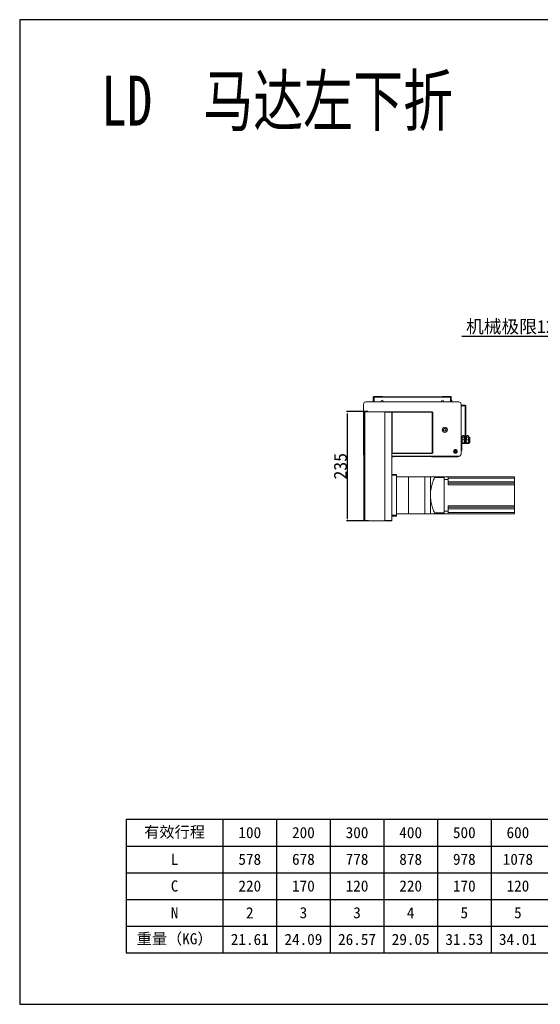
# Model space of a CAD drawing. Header units: millimetres. Extents: x -20285 to -7807, y 12313 to 17573.
# Tile 32 of 37: x -11181 to -10060, y 15454 to 17573. Entities that reach past the tile are written whole.
import ezdxf

# ---------------------------------------------------------------- set-up
doc = ezdxf.new("R2010")
doc.units = ezdxf.units.MM
doc.header["$PDSIZE"] = -1
doc.layers.add('图层3', color=7, linetype='Continuous')
doc.dimstyles.new('ISO-25', dxfattribs={"dimtxt": 2.5, "dimasz": 2.5, "dimexe": 1.25, "dimexo": 0.625, "dimtad": 1, "dimtxsty": 'Standard', "dimcen": 2.5, "dimadec": 0, "dimazin": 0, "dimtfac": 1, "dimtmove": 0, "dimatfit": 3, "dimfxl": 0, "dimarcsym": 0})

# ---------------------------------------------------------------- blocks, each defined once
blk = doc.blocks.new('*D263')
at = {"color": 0, "lineweight": -2, "transparency": 16777216}
for p, q in [((-9998, 17101.5), (-9998, 16889.8)), ((-9869, 17065.7), (-9869, 16889.8)), ((-9998, 16890.8), (-10228.5, 16890.8)), ((-9872.3, 16890.8), (-9994.7, 16890.8))]:
    blk.add_line(p, q, dxfattribs=at)
at = {"color": 0, "transparency": 16777216}
for points in [[(-9994.7, 16891.3), (-9994.7, 16890.2), (-9998, 16890.8)], [(-9872.3, 16891.3), (-9872.3, 16890.2), (-9869, 16890.8)]]:
    blk.add_solid(points, dxfattribs=at)
at = {"layer": 'Defpoints', "color": 0, "transparency": 16777216}
for p in [(-9998, 17102.5), (-9869, 17066.7), (-9869, 16890.8)]:
    blk.add_point(p, dxfattribs=at)
at = {"color": 0, "transparency": 16777216, "insert": (-10114.9, 16910.9), "char_height": 28, "attachment_point": 5}
blk.add_mtext('{\\fSimSun|b0|i0|c134|p2;机械极限}129', dxfattribs=at)
blk = doc.blocks.new('*D267')
at = {"layer": 'Defpoints', "color": 0, "transparency": 16777216}
for p in [(-10430.2, 16729.2), (-10475.6, 16494.2), (-10429.2, 16494.2)]:
    blk.add_point(p, dxfattribs=at)
at = {"layer": '图层3', "color": 0, "lineweight": -2, "transparency": 16777216}
for p, q in [((-10430.9, 16729.2), (-10476.9, 16729.2)), ((-10475.6, 16724.2), (-10475.6, 16499.2)), ((-10429.8, 16494.2), (-10476.9, 16494.2))]:
    blk.add_line(p, q, dxfattribs=at)
at = {"layer": '图层3', "color": 0, "transparency": 16777216}
for points in [[(-10476.5, 16724.2), (-10474.8, 16724.2), (-10475.6, 16729.2)], [(-10476.5, 16499.2), (-10474.8, 16499.2), (-10475.6, 16494.2)]]:
    blk.add_solid(points, dxfattribs=at)
at = {"layer": '图层3', "color": 0, "transparency": 16777216, "insert": (-10490.3, 16611.7), "char_height": 28, "attachment_point": 5, "rotation": 90}
blk.add_mtext('235', dxfattribs=at)
blk = doc.blocks.new('A')
for p, q in [((-20055.7, 15851.8), (-17048.9, 15851.8)), ((-20055.7, 15851.8), (-20055.7, 15564.4)), ((-19847.3, 15851.8), (-19847.3, 15564.4)), ((-19731.8, 15851.8), (-19731.8, 15564.4)), ((-19616.3, 15851.8), (-19616.3, 15564.4)), ((-19500.9, 15851.8), (-19500.9, 15564.4)), ((-19385.4, 15851.8), (-19385.4, 15564.4)), ((-19269.9, 15851.8), (-19269.9, 15564.4)), ((-20055.7, 15794.3), (-17048.9, 15794.3)), ((-20055.7, 15736.8), (-17048.9, 15736.8)), ((-20055.7, 15679.3), (-17048.9, 15679.3)), ((-20055.7, 15621.8), (-17048.9, 15621.8)), ((-20055.7, 15564.4), (-17048.9, 15564.4))]:
    blk.add_line(p, q)
at = {"char_height": 23.989, "attachment_point": 5}
for s, insert, width in [('{\\f宋体|b0|i0|c134;有效行程', (-19951.5, 15823), 182.934), ('{\\f宋体|b0|i0|c134;100', (-19789.6, 15823), 89.977), ('{\\f宋体|b0|i0|c134;200', (-19674.1, 15823), 89.977), ('{\\f宋体|b0|i0|c134;300', (-19558.6, 15823), 89.977), ('{\\f宋体|b0|i0|c134;400', (-19443.1, 15823), 89.977), ('{\\f宋体|b0|i0|c134;500', (-19327.6, 15823), 89.977), ('{\\f宋体|b0|i0|c134;600', (-19212.2, 15823), 89.977), ('{\\f宋体|b0|i0|c134;L', (-19951.5, 15765.6), 182.934), ('{\\fSimSun|b0|i0|c134|p2;578}', (-19789.6, 15765.6), 89.977), ('{\\fSimSun|b0|i0|c134|p2;678}', (-19674.1, 15765.6), 89.977), ('{\\fSimSun|b0|i0|c134|p2;778}', (-19558.6, 15765.6), 89.977), ('{\\fSimSun|b0|i0|c134|p2;878}', (-19443.1, 15765.6), 89.977), ('{\\fSimSun|b0|i0|c134|p2;978}', (-19327.6, 15765.6), 89.977), ('{\\fSimSun|b0|i0|c134|p2;1078}', (-19212.2, 15765.6), 89.977), ('{\\f宋体|b0|i0|c134;C', (-19951.5, 15708.1), 182.934), ('{\\f宋体|b0|i0|c134;220', (-19789.6, 15708.1), 89.977), ('{\\f宋体|b0|i0|c134;170', (-19674.1, 15708.1), 89.977), ('{\\f宋体|b0|i0|c134;120', (-19558.6, 15708.1), 89.977), ('{\\f宋体|b0|i0|c134;220', (-19443.1, 15708.1), 89.977), ('{\\f宋体|b0|i0|c134;170', (-19327.6, 15708.1), 89.977), ('{\\f宋体|b0|i0|c134;120', (-19212.2, 15708.1), 89.977), ('{\\f宋体|b0|i0|c134;N', (-19951.5, 15650.6), 182.934), ('{\\f宋体|b0|i0|c134;2', (-19789.6, 15650.6), 89.977), ('{\\f宋体|b0|i0|c134;3', (-19674.1, 15650.6), 89.977), ('{\\f宋体|b0|i0|c134;3', (-19558.6, 15650.6), 89.977), ('{\\f宋体|b0|i0|c134;4', (-19443.1, 15650.6), 89.977), ('{\\f宋体|b0|i0|c134;5', (-19327.6, 15650.6), 89.977), ('{\\f宋体|b0|i0|c134;5', (-19212.2, 15650.6), 89.977), ('{\\f宋体|b0|i0|c134;重量（KG）', (-19951.5, 15593.1), 182.934), ('{\\f宋体|b0|i0|c134;21.61', (-19789.6, 15593.1), 89.977), ('{\\f宋体|b0|i0|c134;24.09', (-19674.1, 15593.1), 89.977), ('{\\f宋体|b0|i0|c134;26.57', (-19558.6, 15593.1), 89.977), ('{\\f宋体|b0|i0|c134;29.05', (-19443.1, 15593.1), 89.977), ('{\\f宋体|b0|i0|c134;31.53', (-19327.6, 15593.1), 89.977), ('{\\f宋体|b0|i0|c134;34.01', (-19212.2, 15593.1), 89.977)]:
    blk.add_mtext(s, dxfattribs=dict(at, insert=insert, width=width))

msp = doc.modelspace()

# ---------------------------------------------------------------- linework, layer by layer
at = {"color": 7, "linetype": 'Continuous', "lineweight": 15}
for p, q in [((-10440.498, 16745.168), (-10440.498, 16638.168)), ((-10235.498, 16750.168), (-10435.498, 16750.168)), ((-10418.498, 16762.168), (-10419.498, 16761.168)), ((-10419.498, 16761.168), (-10419.498, 16750.168)), ((-10419.248, 16760.158), (-10418.248, 16760.158)), ((-10419.248, 16760.158), (-10419.248, 16750.168)), ((-10399.498, 16762.168), (-10418.498, 16762.168)), ((-10418.238, 16760.168), (-10418.248, 16760.158)), ((-10418.248, 16760.158), (-10418.248, 16750.168)), ((-10418.238, 16760.168), (-10418.238, 16761.168)), ((-10418.238, 16761.168), (-10252.758, 16761.168)), ((-10417.541, 16760.158), (-10418.238, 16760.168)), ((-10417.541, 16760.158), (-10417.541, 16750.168)), ((-10417.541, 16760.158), (-10253.455, 16760.158)), ((-10402.748, 16750.168), (-10402.748, 16751.668)), ((-10399.498, 16761.168), (-10399.498, 16762.168)), ((-10398.248, 16751.668), (-10398.248, 16750.168)), ((-10272.748, 16750.168), (-10272.748, 16751.668)), ((-10252.498, 16762.168), (-10271.498, 16762.168)), ((-10271.498, 16761.168), (-10271.498, 16762.168)), ((-10268.248, 16751.668), (-10268.248, 16750.168)), ((-10252.758, 16760.168), (-10253.455, 16760.158)), ((-10253.455, 16760.158), (-10253.455, 16750.168)), ((-10252.758, 16760.168), (-10252.758, 16761.168)), ((-10252.748, 16760.158), (-10252.758, 16760.168)), ((-10251.748, 16760.158), (-10252.748, 16760.158)), ((-10252.748, 16760.158), (-10252.748, 16750.168)), ((-10251.498, 16761.168), (-10252.498, 16762.168)), ((-10251.748, 16760.158), (-10251.748, 16750.168)), ((-10251.498, 16750.168), (-10251.498, 16761.168)), ((-10251.498, 16753.668), (-10249.998, 16753.668)), ((-10249.998, 16750.668), (-10251.498, 16750.668)), ((-10249.998, 16753.668), (-10249.998, 16750.668)), ((-10249.998, 16750.668), (-10249.998, 16750.168)), ((-10230.498, 16638.168), (-10230.498, 16745.168)), ((-10228.097, 16743.168), (-10230.498, 16743.168)), ((-10228.097, 16741.668), (-10228.097, 16743.168)), ((-10228.097, 16743.168), (-10226.578, 16743.168)), ((-10226.578, 16743.168), (-10226.578, 16741.668)), ((-10221.508, 16743.168), (-10226.578, 16743.168)), ((-10439.498, 16729.168), (-10439.498, 16727.168)), ((-10439.498, 16729.168), (-10437.498, 16729.168)), ((-10439.498, 16496.168), (-10439.498, 16727.168)), ((-10437.498, 16494.168), (-10437.498, 16729.168)), ((-10437.498, 16729.168), (-10394.498, 16729.168)), ((-10394.498, 16729.168), (-10394.498, 16494.168)), ((-10394.498, 16729.168), (-10379.498, 16729.168)), ((-10379.498, 16728.168), (-10394.498, 16728.168)), ((-10394.498, 16728.168), (-10394.498, 16495.168)), ((-10379.498, 16729.168), (-10379.498, 16728.168)), ((-10378.498, 16729.168), (-10379.498, 16728.168)), ((-10379.498, 16728.168), (-10379.498, 16495.168)), ((-10378.498, 16728.168), (-10379.498, 16728.168)), ((-10378.498, 16728.168), (-10378.498, 16729.168)), ((-10378.498, 16729.168), (-10292.498, 16729.168)), ((-10292.498, 16728.168), (-10378.498, 16728.168)), ((-10378.498, 16728.168), (-10378.498, 16640.168)), ((-10292.498, 16729.168), (-10292.498, 16728.168)), ((-10291.498, 16728.168), (-10292.498, 16729.168)), ((-10292.498, 16640.168), (-10292.498, 16728.168)), ((-10291.498, 16728.168), (-10292.498, 16728.168)), ((-10291.498, 16728.168), (-10291.498, 16640.168)), ((-10228.097, 16741.668), (-10230.498, 16741.668)), ((-10226.578, 16741.668), (-10228.097, 16741.668)), ((-10221.508, 16741.668), (-10226.578, 16741.668)), ((-10221.498, 16673.168), (-10221.498, 16741.658)), ((-10219.998, 16673.168), (-10219.998, 16741.658)), ((-10228.998, 16659.7), (-10230.498, 16659.7)), ((-10228.998, 16647.868), (-10228.998, 16659.7)), ((-10228.262, 16661.937), (-10213.597, 16661.937)), ((-10228.262, 16660.437), (-10228.262, 16661.937)), ((-10228.262, 16660.437), (-10213.597, 16660.437)), ((-10227.798, 16674.537), (-10227.798, 16677.437)), ((-10227.798, 16677.437), (-10223.642, 16677.437)), ((-10227.798, 16668.437), (-10227.798, 16674.537)), ((-10223.601, 16674.537), (-10227.798, 16674.537)), ((-10227.798, 16668.437), (-10227.798, 16661.937)), ((-10227.798, 16668.437), (-10214.398, 16668.437)), ((-10225.798, 16677.587), (-10226.798, 16677.587)), ((-10226.798, 16677.587), (-10226.798, 16677.437)), ((-10224.598, 16677.587), (-10225.798, 16677.587)), ((-10225.798, 16677.437), (-10225.798, 16677.587)), ((-10224.598, 16677.437), (-10224.598, 16677.587)), ((-10224.298, 16677.587), (-10224.598, 16677.587)), ((-10224.298, 16677.437), (-10224.298, 16677.587)), ((-10223.642, 16677.437), (-10223.601, 16674.537)), ((-10223.642, 16677.437), (-10223.342, 16677.437)), ((-10223.523, 16668.937), (-10223.601, 16674.537)), ((-10223.301, 16674.537), (-10223.601, 16674.537)), ((-10223.523, 16668.437), (-10223.523, 16668.937)), ((-10223.523, 16668.937), (-10220.673, 16668.937)), ((-10223.342, 16677.437), (-10223.301, 16674.537)), ((-10223.301, 16674.537), (-10223.223, 16668.937)), ((-10221.498, 16673.168), (-10219.998, 16673.168)), ((-10221.498, 16671.168), (-10221.498, 16673.168)), ((-10219.998, 16671.168), (-10221.498, 16671.168)), ((-10220.673, 16668.937), (-10220.673, 16668.437)), ((-10218.673, 16668.937), (-10220.673, 16668.937)), ((-10219.998, 16673.168), (-10219.998, 16671.168)), ((-10218.595, 16674.537), (-10218.673, 16668.937)), ((-10218.595, 16674.537), (-10218.554, 16677.437)), ((-10214.398, 16674.537), (-10218.595, 16674.537)), ((-10218.554, 16677.437), (-10214.398, 16677.437)), ((-10216.598, 16677.587), (-10217.598, 16677.587)), ((-10217.598, 16677.587), (-10217.598, 16677.437)), ((-10216.598, 16677.437), (-10216.598, 16677.587)), ((-10215.398, 16677.587), (-10216.598, 16677.587)), ((-10215.398, 16677.437), (-10215.398, 16677.587)), ((-10215.098, 16677.587), (-10215.398, 16677.587)), ((-10215.098, 16677.437), (-10215.098, 16677.587)), ((-10214.398, 16677.437), (-10214.398, 16674.537)), ((-10214.398, 16677.437), (-10214.098, 16677.437)), ((-10214.398, 16668.437), (-10214.398, 16674.537)), ((-10214.098, 16674.537), (-10214.398, 16674.537)), ((-10214.398, 16668.437), (-10214.398, 16661.937)), ((-10214.398, 16664.437), (-10214.098, 16664.437)), ((-10214.098, 16677.437), (-10214.098, 16674.537)), ((-10214.098, 16674.537), (-10214.098, 16664.437)), ((-10214.098, 16664.437), (-10214.098, 16661.937)), ((-10213.597, 16661.937), (-10213.597, 16660.437)), ((-10212.86, 16674.506), (-10211.36, 16674.506)), ((-10211.36, 16672.506), (-10212.86, 16672.506)), ((-10212.86, 16662.673), (-10212.86, 16672.506)), ((-10212.86, 16662.673), (-10211.36, 16662.673)), ((-10211.36, 16674.506), (-10211.36, 16672.506)), ((-10211.36, 16662.673), (-10211.36, 16672.506)), ((-10379.498, 16640.168), (-10378.498, 16639.168)), ((-10378.498, 16640.168), (-10379.498, 16640.168)), ((-10378.498, 16640.168), (-10378.498, 16639.168)), ((-10378.498, 16640.168), (-10292.498, 16640.168)), ((-10292.498, 16639.168), (-10378.498, 16639.168)), ((-10292.498, 16639.168), (-10292.498, 16640.168)), ((-10291.498, 16640.168), (-10292.498, 16640.168)), ((-10292.498, 16639.168), (-10291.498, 16640.168)), ((-10244.309, 16644.897), (-10244.67, 16645.106)), ((-10242.498, 16646.368), (-10242.498, 16645.943)), ((-10230.498, 16647.868), (-10228.998, 16647.868)), ((-10228.998, 16645.868), (-10230.498, 16645.868)), ((-10230.498, 16638.168), (-10230.498, 16637.852)), ((-10228.998, 16647.868), (-10228.998, 16645.868)), ((-10379.498, 16633.168), (-10235.498, 16633.168)), ((-10379.498, 16632.168), (-10376.639, 16632.168)), ((-10294.619, 16632.852), (-10376.378, 16632.852)), ((-10294.357, 16632.168), (-10237.266, 16632.168)), ((-10235.498, 16632.852), (-10237.023, 16632.852)), ((-10379.498, 16594.168), (-10369.498, 16594.168)), ((-10369.498, 16592.168), (-10379.498, 16592.168)), ((-10379.498, 16506.168), (-10379.498, 16592.168)), ((-10369.498, 16594.168), (-10369.498, 16592.168)), ((-10369.498, 16506.168), (-10369.498, 16592.168)), ((-10343.498, 16589.168), (-10369.498, 16589.168)), ((-10308.498, 16589.168), (-10343.498, 16589.168)), ((-10296.498, 16589.168), (-10308.498, 16589.168)), ((-10296.498, 16589.168), (-10296.498, 16549.168)), ((-10287.738, 16587.168), (-10287.738, 16589.168)), ((-10266.498, 16589.168), (-10287.738, 16589.168)), ((-10266.498, 16587.168), (-10287.738, 16587.168)), ((-10266.498, 16589.168), (-10266.498, 16587.168)), ((-10266.498, 16589.168), (-10258.498, 16589.168)), ((-10266.498, 16587.168), (-10266.498, 16511.168)), ((-10266.498, 16515.168), (-10266.498, 16583.168)), ((-10266.498, 16583.168), (-10258.498, 16583.168)), ((-10258.498, 16583.168), (-10258.498, 16589.168)), ((-10115.498, 16589.168), (-10258.498, 16589.168)), ((-10115.498, 16586.168), (-10258.498, 16586.168)), ((-10258.498, 16571.988), (-10258.498, 16583.168)), ((-10115.498, 16577.988), (-10258.498, 16577.988)), ((-10115.498, 16574.988), (-10258.498, 16574.988)), ((-10115.498, 16589.168), (-10115.498, 16586.168)), ((-10115.498, 16586.168), (-10115.498, 16577.988)), ((-10115.498, 16577.988), (-10115.498, 16574.988)), ((-10115.498, 16574.988), (-10115.498, 16571.988)), ((-10115.498, 16571.988), (-10258.498, 16571.988)), ((-10115.498, 16571.988), (-10115.498, 16526.348)), ((-10296.498, 16549.168), (-10296.498, 16509.168)), ((-10287.738, 16509.168), (-10287.738, 16511.168)), ((-10266.498, 16511.168), (-10287.738, 16511.168)), ((-10266.498, 16515.168), (-10258.498, 16515.168)), ((-10266.498, 16511.168), (-10266.498, 16509.168)), ((-10115.498, 16526.348), (-10258.498, 16526.348)), ((-10258.498, 16515.168), (-10258.498, 16526.348)), ((-10115.498, 16523.348), (-10258.498, 16523.348)), ((-10115.498, 16520.348), (-10258.498, 16520.348)), ((-10258.498, 16509.168), (-10258.498, 16515.168)), ((-10115.498, 16512.168), (-10258.498, 16512.168)), ((-10115.498, 16526.348), (-10115.498, 16523.348)), ((-10115.498, 16523.348), (-10115.498, 16520.348)), ((-10115.498, 16520.348), (-10115.498, 16512.168)), ((-10115.498, 16512.168), (-10115.498, 16509.168)), ((-10439.498, 16494.168), (-10439.498, 16496.168)), ((-10437.498, 16494.168), (-10439.498, 16494.168)), ((-10394.498, 16494.168), (-10437.498, 16494.168)), ((-10394.498, 16495.168), (-10379.498, 16495.168)), ((-10379.498, 16494.168), (-10394.498, 16494.168)), ((-10379.498, 16506.168), (-10369.498, 16506.168)), ((-10369.498, 16504.168), (-10379.498, 16504.168)), ((-10379.498, 16495.168), (-10379.498, 16494.168)), ((-10369.498, 16509.168), (-10343.498, 16509.168)), ((-10369.498, 16506.168), (-10369.498, 16504.168)), ((-10343.498, 16509.168), (-10308.498, 16509.168)), ((-10308.498, 16509.168), (-10296.498, 16509.168)), ((-10266.498, 16509.168), (-10287.738, 16509.168)), ((-10266.498, 16509.168), (-10258.498, 16509.168)), ((-10115.498, 16509.168), (-10258.498, 16509.168))]:
    msp.add_line(p, q, dxfattribs=at)
at = {"color": 8, "linetype": 'Continuous', "lineweight": 15}
for p, q in [((-10343.498, 16509.168), (-10343.498, 16589.168)), ((-10308.498, 16509.168), (-10308.498, 16589.168))]:
    msp.add_line(p, q, dxfattribs=at)
msp.add_lwpolyline([(-11180.961, 15453.564), (-7807.118, 15453.564), (-7807.118, 17572.896), (-11180.961, 17572.896)], close=True)
at = {"color": 7, "linetype": 'Continuous', "lineweight": 15, "flags": 128}
for points in [[(-10212.86, 16672.506), (-10212.86, 16672.896), (-10212.86, 16673.271), (-10212.86, 16673.617), (-10212.86, 16673.92), (-10212.86, 16674.169), (-10212.86, 16674.354), (-10212.86, 16674.467), (-10212.86, 16674.506)], [(-10376.23, 16633.168), (-10376.326, 16632.979), (-10376.435, 16632.668)], [(-10294.562, 16632.668), (-10294.67, 16632.979), (-10294.766, 16633.168)]]:
    msp.add_lwpolyline(points, dxfattribs=at)
at = {"color": 7, "linetype": 'Continuous', "lineweight": 15}
for centre, radius in [((-10265.498, 16690.168), 5.5), ((-10265.498, 16690.168), 3.3), ((-10265.498, 16690.168), 2.5), ((-10221.098, 16665.237), 2.5), ((-10221.098, 16665.237), 2), ((-10221.098, 16665.237), 1.9), ((-10221.098, 16665.237), 1.5), ((-10242.498, 16643.868), 4), ((-10242.498, 16643.868), 2.5)]:
    msp.add_circle(centre, radius, dxfattribs=at)
for centre, radius, start, end in [((-10435.498, 16745.168), 5, 90, 180), ((-10400.498, 16751.668), 2.25, 0, 180), ((-10270.498, 16751.668), 2.25, 0, 180), ((-10235.498, 16745.168), 5, 0, 90), ((-10221.508, 16741.658), 1.51, 0, 90), ((-10221.508, 16741.658), 0.01, 0, 90), ((-10228.262, 16659.7), 2.237, 89.999996, 179.999996), ((-10228.262, 16659.7), 0.737, 89.999996, 179.999996), ((-10213.597, 16662.673), 0.737, 269.999996, 359.999996), ((-10213.597, 16662.673), 2.237, 269.999996, 359.999996), ((-10435.498, 16638.168), 5, 180, 216.869898), ((-10435.498, 16637.852), 5, 180, 216.869976), ((-10242.498, 16643.852), 2.25, 90, 150.000001), ((-10244.559, 16644.464), 0.5, 343.447727, 60), ((-10242.498, 16643.852), 1.65, 163.447727, 76.552273), ((-10241.998, 16645.943), 0.5, 179.999991, 256.552273), ((-10235.498, 16638.168), 5, 270, 0), ((-10235.498, 16637.852), 5, 270, 0), ((-10378.371, 16633.168), 2, 330.000243, 345.522542), ((-10292.625, 16633.168), 2, 194.477452, 210), ((-10238.998, 16633.168), 2, 330, 0)]:
    msp.add_arc(centre, radius, start, end, dxfattribs=at)
for points, knots in [([(-10418.238, 16761.168), (-10418.348, 16761.157), (-10418.582, 16761.135), (-10418.9, 16760.95), (-10419.14, 16760.66), (-10419.239, 16760.375), (-10419.246, 16760.204), (-10419.248, 16760.158)], [0, 0, 0, 0, 0.20767066, 0.44224307, 0.67684679, 0.91144782, 1, 1, 1, 1]), ([(-10417.541, 16760.158), (-10417.589, 16760.267), (-10417.692, 16760.501), (-10417.849, 16760.819), (-10418.013, 16761.06), (-10418.143, 16761.159), (-10418.218, 16761.166), (-10418.238, 16761.168)], [0, 0, 0, 0, 0.20766285, 0.44222865, 0.67683851, 0.91145661, 1, 1, 1, 1]), ([(-10252.758, 16761.168), (-10252.806, 16761.157), (-10252.909, 16761.135), (-10253.067, 16760.95), (-10253.23, 16760.66), (-10253.36, 16760.375), (-10253.435, 16760.204), (-10253.455, 16760.158)], [0, 0, 0, 0, 0.20767694, 0.44223786, 0.67684725, 0.91144978, 1, 1, 1, 1]), ([(-10251.748, 16760.158), (-10251.759, 16760.267), (-10251.781, 16760.501), (-10251.966, 16760.819), (-10252.256, 16761.06), (-10252.541, 16761.159), (-10252.712, 16761.166), (-10252.758, 16761.168)], [0, 0, 0, 0, 0.207656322, 0.442230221, 0.676847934, 0.911446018, 1, 1, 1, 1]), ([(-10265.5, 16690.165), (-10265.499, 16690.164), (-10265.499, 16690.164), (-10265.497, 16690.164), (-10265.496, 16690.165), (-10265.495, 16690.165), (-10265.495, 16690.166), (-10265.495, 16690.168), (-10265.495, 16690.169), (-10265.495, 16690.17), (-10265.496, 16690.171), (-10265.497, 16690.171), (-10265.499, 16690.171), (-10265.5, 16690.171), (-10265.501, 16690.17), (-10265.501, 16690.169), (-10265.502, 16690.168), (-10265.502, 16690.167), (-10265.501, 16690.166), (-10265.501, 16690.165), (-10265.5, 16690.165), (-10265.5, 16690.165)], [0, 0, 0, 0, 0.05349576, 0.10712079, 0.16064968, 0.21431731, 0.2680695, 0.32219218, 0.37543573, 0.4290432, 0.48310367, 0.5367731, 0.59046421, 0.64425349, 0.6978072, 0.75130115, 0.80538825, 0.85870977, 0.91260681, 0.96612017, 1, 1, 1, 1]), ([(-10287.738, 16589.168), (-10288.932, 16589.168), (-10290.915, 16589.168), (-10293.206, 16589.168), (-10294.829, 16589.168), (-10295.974, 16589.168), (-10296.453, 16589.168), (-10296.488, 16589.168), (-10296.498, 16589.168)], [0, 0, 0, 0, 0.25486583, 0.42315665, 0.59140348, 0.76285649, 0.93425063, 1, 1, 1, 1]), ([(-10296.498, 16549.168), (-10296.424, 16551.554), (-10296.276, 16556.328), (-10295.159, 16563.486), (-10293.476, 16570.595), (-10291.044, 16578.541), (-10288.951, 16584.002), (-10287.738, 16587.168)], [0, 0, 0, 0, 0.18244573, 0.36495531, 0.55285134, 0.74082011, 1, 1, 1, 1]), ([(-10287.738, 16511.168), (-10288.932, 16514.28), (-10290.915, 16519.448), (-10293.206, 16526.839), (-10294.829, 16533.285), (-10295.974, 16539.875), (-10296.453, 16545.207), (-10296.488, 16548.308), (-10296.498, 16549.168)], [0, 0, 0, 0, 0.25486587, 0.42315719, 0.59140378, 0.7628573, 0.93425119, 1, 1, 1, 1]), ([(-10296.498, 16509.168), (-10296.488, 16509.168), (-10296.454, 16509.168), (-10295.989, 16509.168), (-10294.868, 16509.168), (-10293.246, 16509.168), (-10290.931, 16509.168), (-10288.932, 16509.168), (-10287.738, 16509.168)], [0, 0, 0, 0, 0.06574919, 0.23361004, 0.40152582, 0.57330455, 0.74513489, 1, 1, 1, 1])]:
    msp.add_open_spline(points, degree=3, knots=knots, dxfattribs=at)

# ---------------------------------------------------------------- block references
msp.add_blockref('A', (9104.133, 0))

# ---------------------------------------------------------------- texts
at = {"color": 1, "insert": (-11005.34, 17452.458), "char_height": 107.62763, "width": 861.69392, "attachment_point": 1}
msp.add_mtext('{\\fHYSWLongFangSong|b0|i0|c134|p2;LD  马达左下折}', dxfattribs=at)

# ---------------------------------------------------------------- dimensions: what is measured, and where the dimension line sits
dim = msp.add_linear_dim(base=(-9869.04, 16890.757), p1=(-9998.04, 17102.486), p2=(-9869.04, 17066.711), text='{\\fSimSun|b0|i0|c134|p2;机械极限}<>', dimstyle='ISO-25', override={"dimtxt": 28, "dimasz": 3.302, "dimexe": 1, "dimexo": 1, "dimgap": 1.524, "dimtih": 1, "dimtoh": 1, "dimdsep": 46, "dimadec": 2, "dimtzin": 0})
dim.commit()
dim.dimension.update_dxf_attribs({"geometry": '*D263', "text_midpoint": (-10114.918, 16890.757), "dimtype": 160})
at = {"layer": '图层3'}
dim = msp.add_linear_dim(base=(-10475.635, 16494.168), p1=(-10430.23, 16729.168), p2=(-10429.17, 16494.168), angle=90, dimstyle='ISO-25', override={"dimtxt": 28, "dimasz": 5}, dxfattribs=at)
dim.commit()
dim.dimension.update_dxf_attribs({"geometry": '*D267', "text_midpoint": (-10475.635, 16611.668), "dimtype": 160})

doc.saveas('drawing.dxf')
